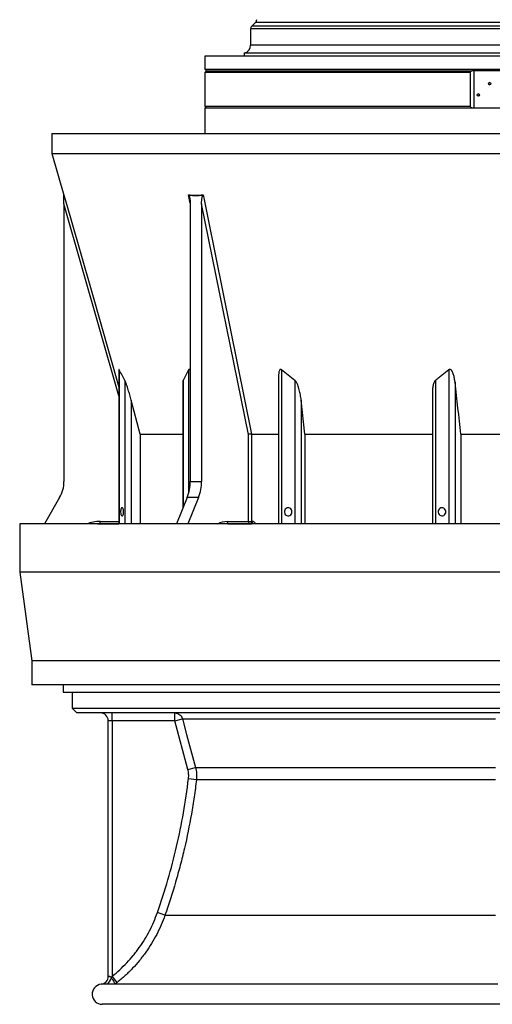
# Model space of a CAD drawing. Header units: millimetres. Extents: x 1330 to 2560, y 237 to 3790.
# Tile 1 of 8: x 1330 to 1918, y 237 to 1461. Entities that reach past the tile are written whole.
import ezdxf

# ---------------------------------------------------------------- set-up
doc = ezdxf.new("R2010")
doc.units = ezdxf.units.MM

msp = doc.modelspace()

# ---------------------------------------------------------------- linework, layer by layer
at = {"color": 7, "linetype": 'Continuous', "lineweight": 25}
for p, q in [((1623.5, 1457.3), (1618.8, 1452.6)), ((1617.4, 1449.1), (1617.4, 1429)), ((1560.4, 1415.2), (1560.4, 1399.2)), ((1945.4, 1415.2), (1560.4, 1415.2)), ((1609.4, 1419.2), (1609.4, 1415.2)), ((1945.4, 1419.2), (1609.4, 1419.2)), ((1560.4, 1399.2), (1562.4, 1397.2)), ((1560.4, 1399.2), (1945.4, 1399.2)), ((1562.4, 1397.2), (1560.4, 1395.2)), ((1560.4, 1395.2), (1560.4, 1353.2)), ((1890.2, 1395.2), (1560.4, 1395.2)), ((1562.4, 1397.2), (1892.2, 1397.2)), ((1890.2, 1395.2), (1890.2, 1353.2)), ((1998.5, 1397.2), (1892.2, 1397.2)), ((1894.9, 1397.2), (1894.9, 1351.2)), ((1560.4, 1353.2), (1562.4, 1351.2)), ((1560.4, 1353.2), (1890.2, 1353.2)), ((1560.4, 1351.2), (1560.4, 1319.2)), ((1560.4, 1351.2), (2330.4, 1351.2)), ((1370.4, 1319.2), (1370.4, 1294.5)), ((1370.4, 1319.2), (2520.4, 1319.2)), ((1370.4, 1294.5), (1385.2, 1242.6)), ((1370.4, 1294.5), (2520.4, 1294.5)), ((1385.4, 1231.9), (1385.4, 886.8)), ((1542.3, 1231.9), (1542.3, 886.8)), ((1556.4, 1231.9), (1556.4, 886.8)), ((1614.6, 945.4), (1556.4, 1231.9)), ((1453.8, 1025.8), (1453.8, 834.1)), ((1652.1, 1017.3), (1652.1, 834.1)), ((1533, 1009.4), (1533, 853.3)), ((1843.4, 996.2), (1843.4, 834.1)), ((1480.3, 945.8), (1469, 988)), ((1685, 945.8), (1680.3, 988)), ((1480.3, 945.8), (1533, 945.8)), ((1480.3, 945.8), (1480.3, 834.1)), ((1614.6, 837.2), (1614.6, 945.4)), ((1618.7, 945.8), (1652.1, 945.8)), ((1618.7, 945.8), (1618.7, 945.8)), ((1618.7, 945.8), (1618.7, 837.2)), ((1685, 945.8), (1843.4, 945.8)), ((1685, 945.8), (1685, 834.1)), ((1878.8, 945.8), (1932.4, 945.8)), ((1878.8, 945.8), (1878.8, 834.1)), ((1542.3, 886.8), (1556.4, 886.8)), ((1380, 866.8), (1361.1, 834.1)), ((1538.5, 866.8), (1525.1, 834.1)), ((1552.7, 866.8), (1538.5, 866.8)), ((1552.7, 866.8), (1539.3, 834.1)), ((1330.4, 834.1), (1330.4, 774.1)), ((2560.4, 834.1), (1330.4, 834.1)), ((1427.2, 834.1), (1430.4, 834.2)), ((1430.4, 834.2), (1430.4, 837.2)), ((1430.4, 834.2), (1453.8, 834.2)), ((1588.3, 837.2), (1614.6, 837.2)), ((1591.5, 834.2), (1590.4, 834.2)), ((1591.5, 834.2), (1617.8, 834.2)), ((1614.6, 837.2), (1618.7, 837.2)), ((1618.7, 837.2), (1619.8, 837.2)), ((1330.4, 774.1), (1345.4, 664.1)), ((2560.4, 774.1), (1330.4, 774.1)), ((1345.4, 664.1), (1345.4, 634.1)), ((2545.4, 664.1), (1345.4, 664.1)), ((2545.4, 634.1), (1345.4, 634.1)), ((1384.2, 634.1), (1384.2, 625.2)), ((1384.2, 625.2), (2506.5, 625.2)), ((1395.4, 625.2), (1395.4, 605.2)), ((1395.4, 605.2), (1401.4, 599.2)), ((1395.4, 605.2), (2495.4, 605.2)), ((2489.4, 599.2), (1401.4, 599.2)), ((1445.4, 589.3), (1440.4, 589.3)), ((1440.4, 271.9), (1440.4, 589.3)), ((1445.4, 589.3), (1445.4, 599.2)), ((1523.2, 589.3), (1445.4, 589.3)), ((1445.4, 589.3), (1445.4, 272.1)), ((1523.2, 589.3), (1523.2, 599.2)), ((1523.2, 589.2), (1532.8, 591.7)), ((1539.4, 528.9), (1523.2, 589.2)), ((1532.8, 591.7), (1921.9, 591.7)), ((1539.4, 528.9), (1549, 531.5)), ((1549, 531.5), (1921.9, 531.5)), ((1540.2, 517.6), (1550.1, 516.4)), ((1550.1, 516.4), (1921.9, 516.4)), ((1510.9, 347.8), (1501.5, 351.1)), ((1510.9, 347.8), (1921.9, 347.8)), ((1451.5, 264.3), (1445.4, 272.1)), ((1924.7, 262.2), (1433, 262.2)), ((2457.9, 237.2), (1432.9, 237.2))]:
    msp.add_line(p, q, dxfattribs=at)
at = {"color": 1, "linetype": 'Continuous', "lineweight": 25}
for p, q in [((1945.4, 1457.3), (1623.5, 1457.3)), ((1945.4, 1449.1), (1617.4, 1449.1)), ((1945.4, 1452.6), (1618.8, 1452.6)), ((1945.4, 1429), (1617.4, 1429)), ((1542.3, 1232.7), (1540.1, 1243.1)), ((1453.8, 993.4), (1385.4, 1231.9)), ((1454.2, 1025.6), (1454.2, 834.1)), ((1540.3, 1025.6), (1540.3, 872.1)), ((1655.8, 1025.6), (1655.8, 834.1)), ((1863.7, 1025.6), (1863.7, 834.1)), ((1461.1, 1012.5), (1461.1, 834.1)), ((1533.4, 1012.5), (1533.4, 854.4)), ((1672.4, 1012.5), (1672.4, 834.1)), ((1847.1, 1012.5), (1847.1, 834.1)), ((1871.5, 1010.1), (1871.5, 834.1)), ((1469, 988), (1469, 834.1)), ((1680.3, 988), (1680.3, 834.1)), ((1430.4, 837.2), (1453.8, 837.2)), ((1430.4, 834.1), (1430.4, 834.2)), ((1590.4, 834.2), (1588.2, 834.1)), ((1589.2, 834.1), (1591.5, 834.2)), ((1617.8, 834.2), (1618.3, 834.1)), ((1431.6, 262.1), (1431.5, 262.1))]:
    msp.add_line(p, q, dxfattribs=at)
at = {"color": 1, "linetype": 'Continuous', "lineweight": 25, "flags": 128}
for points in [[(1385.2, 1243.1), (1386.9, 1237.4), (1393.5, 1214.3), (1420, 1122), (1453.8, 1004.2)], [(1592, 834.1), (1591.9, 834.1), (1591.5, 834.2)]]:
    msp.add_lwpolyline(points, dxfattribs=at)
at = {"color": 7, "linetype": 'Continuous', "lineweight": 25, "flags": 128}
for points in [[(1558.4, 1243.1), (1559.6, 1237.4), (1564.3, 1214.3), (1583, 1122), (1618.7, 945.8)], [(1459.6, 849.2), (1459.5, 850.5), (1459.3, 851.8), (1459, 852.9), (1458.6, 853.7), (1458.1, 854.2), (1457.5, 854.2), (1457, 854), (1456.5, 853.3), (1456.2, 852.4), (1455.9, 851.2), (1455.7, 849.9), (1455.7, 848.5), (1455.9, 847.1), (1456.2, 845.9), (1456.5, 845), (1457, 844.4), (1457.5, 844.1), (1458.1, 844.2), (1458.6, 844.6), (1459, 845.4), (1459.3, 846.5), (1459.5, 847.8), (1459.6, 849.2)], [(1668.8, 849.2), (1668.7, 850.5), (1668.2, 851.8), (1667.4, 852.9), (1666.3, 853.7), (1665.1, 854.2), (1663.8, 854.2), (1662.6, 854), (1661.4, 853.3), (1660.5, 852.4), (1659.8, 851.2), (1659.5, 849.9), (1659.5, 848.5), (1659.8, 847.1), (1660.5, 845.9), (1661.4, 845), (1662.6, 844.4), (1663.8, 844.1), (1665.1, 844.2), (1666.3, 844.6), (1667.4, 845.4), (1668.2, 846.5), (1668.7, 847.8), (1668.8, 849.2)], [(1860.1, 849.2), (1859.9, 850.5), (1859.4, 851.8), (1858.6, 852.9), (1857.5, 853.7), (1856.3, 854.2), (1855.1, 854.2), (1853.8, 854), (1852.7, 853.3), (1851.7, 852.4), (1851.1, 851.2), (1850.7, 849.9), (1850.7, 848.5), (1851.1, 847.1), (1851.7, 845.9), (1852.7, 845), (1853.8, 844.4), (1855.1, 844.1), (1856.3, 844.2), (1857.5, 844.6), (1858.6, 845.4), (1859.4, 846.5), (1859.9, 847.8), (1860.1, 849.2)], [(1532.8, 591.7), (1537.9, 572.6), (1549, 531.5)], [(1448.8, 262.2), (1448.8, 262.5), (1448.7, 263), (1448.4, 263.8), (1447.9, 264.8), (1447.2, 265.9), (1446.4, 267.2), (1445.5, 268.6), (1444.5, 270)]]:
    msp.add_lwpolyline(points, dxfattribs=at)
at = {"color": 7, "linetype": 'Continuous', "lineweight": 25}
for centre in [(1914.4, 1381.2), (1900.5, 1367.2)]:
    msp.add_circle(centre, 1.45, dxfattribs=at)
for centre, radius, start, end in [((1620, 1460.9), 5, 315, 357.6264), ((1622.4, 1449.1), 5, 135, 180), ((1607.4, 1429), 10, 281.537, 0), ((1914.9, 1381.2), 1.45, 100.613, 180.1369), ((1914.9, 1381.2), 1.45, 179.8631, 259.387), ((1901, 1367.2), 1.45, 100.613, 180.1369), ((1901, 1367.2), 1.45, 179.8631, 259.387), ((1382.4, 1241.8), 3, 0.2474, 16.0316), ((1345.4, 886.8), 40, 330, 0), ((1489.1, 886.6), 53.2, 338.2508, 0.292), ((1503.2, 886.6), 53.2, 338.2508, 0.292), ((1590.9, 836.8), 2.68, 171.9505, 258.5782), ((1617.2, 836.8), 2.68, 171.9505, 258.5782), ((1616.1, 836.8), 2.67, 282.4494, 8.5246), ((1617.2, 836.8), 2.67, 282.5725, 8.5794), ((1430.5, 589.3), 9.9, 0, 90), ((1430.5, 271.9), 9.9, 276.2128, 360), ((1432.9, 249.7), 12.5, 96.0892, 270)]:
    msp.add_arc(centre, radius, start, end, dxfattribs=at)
at = {"color": 1, "linetype": 'Continuous', "lineweight": 25}
for centre, radius, start, end in [((1430.4, 789.2), 48, 90, 110.7388), ((1588.5, 811.6), 25.5, 90.4265, 118.5905), ((1409.8, 284.3), 37.5, 323.9134, 337.6598)]:
    msp.add_arc(centre, radius, start, end, dxfattribs=at)
at = {"color": 7, "linetype": 'Continuous', "lineweight": 25}
for points, knots in [([(1890.2, 1395.2), (1890.5, 1395.5), (1890.7, 1395.9), (1891.4, 1396.6), (1891.8, 1396.9), (1892.2, 1397.2)], [0, 0, 0, 0, 0.5, 0.5, 1, 1, 1, 1]), ([(1892.2, 1351.2), (1891.8, 1351.4), (1891.4, 1351.7), (1890.7, 1352.4), (1890.5, 1352.8), (1890.2, 1353.2)], [0, 0, 0, 0, 0.5, 0.5, 1, 1, 1, 1]), ([(1385.4, 1231.9), (1385.4, 1232.8), (1385.4, 1233.6), (1385.4, 1235.4), (1385.4, 1236.3), (1385.4, 1237.7), (1385.4, 1238.1), (1385.4, 1239), (1385.4, 1239.4), (1385.4, 1240.3), (1385.4, 1240.7), (1385.4, 1241.3), (1385.4, 1241.5), (1385.4, 1241.9), (1385.4, 1242.1), (1385.4, 1242.2)], [0, 0, 0, 0, 0.25, 0.25, 0.5, 0.5, 0.625, 0.625, 0.75, 0.75, 0.875, 0.875, 0.9375, 0.9375, 1, 1, 1, 1]), ([(1540.1, 1243.1), (1543.2, 1242.8), (1546.2, 1242.6), (1552.3, 1242.6), (1555.4, 1242.8), (1558.4, 1243.1)], [0, 0, 0, 0, 0.5, 0.5, 1, 1, 1, 1]), ([(1540.8, 1242.2), (1540.9, 1242.1), (1541, 1241.9), (1541.2, 1241.5), (1541.2, 1241.3), (1541.4, 1240.7), (1541.5, 1240.3), (1541.8, 1239), (1541.9, 1238.1), (1542.1, 1236.3), (1542.2, 1235.4), (1542.3, 1233.6), (1542.3, 1232.8), (1542.3, 1231.9)], [0, 0, 0, 0, 0.0625, 0.0625, 0.125, 0.125, 0.25, 0.25, 0.5, 0.5, 0.75, 0.75, 1, 1, 1, 1]), ([(1556.4, 1231.9), (1556.4, 1232.8), (1556.5, 1233.6), (1556.6, 1235.4), (1556.6, 1236.3), (1556.8, 1237.7), (1556.8, 1238.1), (1557, 1239), (1557, 1239.4), (1557.2, 1240.3), (1557.3, 1240.7), (1557.5, 1241.3), (1557.6, 1241.5), (1557.7, 1241.9), (1557.8, 1242.1), (1557.9, 1242.2)], [0, 0, 0, 0, 0.25, 0.25, 0.5, 0.5, 0.625, 0.625, 0.75, 0.75, 0.875, 0.875, 0.9375, 0.9375, 1, 1, 1, 1]), ([(1454.2, 1025.6), (1454.2, 1025.7), (1454, 1026), (1453.9, 1026.1), (1453.8, 1026.1), (1453.8, 1025.9), (1453.8, 1025.8)], [0, 0, 0, 0, 0.283701, 0.570502, 0.815744, 1, 1, 1, 1]), ([(1540.3, 1025.6), (1539.2, 1023.3), (1538.1, 1021), (1536.4, 1017.8), (1535.8, 1016.7), (1534.6, 1014.5), (1534, 1013.5), (1533.4, 1012.5)], [0, 0, 0, 0, 0.5, 0.5, 0.75, 0.75, 1, 1, 1, 1]), ([(1542.3, 1025.1), (1542.3, 1025.1), (1542.1, 1025.4), (1541.8, 1025.7), (1541.3, 1026.1), (1540.9, 1026.1), (1540.6, 1026), (1540.4, 1025.7), (1540.3, 1025.6)], [0, 0, 0, 0, 0.038684, 0.252463, 0.468093, 0.624162, 0.78017, 1, 1, 1, 1]), ([(1655.8, 1025.6), (1655.6, 1025.7), (1655.3, 1026), (1654.7, 1026.2), (1654.1, 1026), (1653.6, 1025.6), (1653, 1024.7), (1652.6, 1023.2), (1652.2, 1020.8), (1652.2, 1018.8), (1652.2, 1017.3)], [0, 0, 0, 0, 0.058193, 0.117023, 0.167328, 0.228678, 0.333738, 0.486443, 0.639868, 1, 1, 1, 1]), ([(1863.7, 1025.6), (1861, 1023.3), (1858.3, 1021), (1854.1, 1017.8), (1852.7, 1016.7), (1849.9, 1014.5), (1848.5, 1013.5), (1847.1, 1012.5)], [0, 0, 0, 0, 0.5, 0.5, 0.75, 0.75, 1, 1, 1, 1]), ([(1871.5, 1010.1), (1871.4, 1011.7), (1871.1, 1013.3), (1870.7, 1015.6), (1870.5, 1016.4), (1870.1, 1018), (1869.9, 1018.8), (1869.4, 1020.3), (1869.1, 1021.1), (1868.7, 1022.2), (1868.5, 1022.6), (1868.1, 1023.3), (1867.9, 1023.7), (1867.5, 1024.4), (1867.2, 1024.7), (1866.8, 1025.2), (1866.7, 1025.3), (1866.3, 1025.6), (1866.2, 1025.7), (1865.8, 1025.9), (1865.6, 1026), (1865.3, 1026.1), (1865.2, 1026.1), (1865, 1026.1), (1864.9, 1026.1), (1864.6, 1026.1), (1864.4, 1026), (1864, 1025.8), (1863.8, 1025.7), (1863.7, 1025.6)], [0, 0, 0, 0, 0.25, 0.25, 0.375, 0.375, 0.5, 0.5, 0.625, 0.625, 0.6875, 0.6875, 0.75, 0.75, 0.8125, 0.8125, 0.84375, 0.84375, 0.875, 0.875, 0.90625, 0.90625, 0.921875, 0.921875, 0.9375, 0.9375, 0.96875, 0.96875, 1, 1, 1, 1]), ([(1469, 988), (1468.4, 990.1), (1467.8, 992.2), (1466.9, 995.4), (1466.6, 996.5), (1465.9, 998.6), (1465.6, 999.6), (1465, 1001.7), (1464.6, 1002.8), (1464, 1004.9), (1463.6, 1005.9), (1463.1, 1007.4), (1462.9, 1007.9), (1462.6, 1008.9), (1462.4, 1009.4), (1462.1, 1010.1), (1462, 1010.4), (1461.9, 1010.8), (1461.8, 1011.1), (1461.6, 1011.5), (1461.5, 1011.7), (1461.3, 1012.1), (1461.2, 1012.3), (1461.1, 1012.5)], [0, 0, 0, 0, 0.25, 0.25, 0.375, 0.375, 0.5, 0.5, 0.625, 0.625, 0.75, 0.75, 0.8125, 0.8125, 0.875, 0.875, 0.90625, 0.90625, 0.9375, 0.9375, 0.96875, 0.96875, 1, 1, 1, 1]), ([(1533.4, 1012.5), (1533.3, 1012.1), (1533, 1011.2), (1533, 1010), (1533, 1009.4)], [0, 0, 0, 0, 0.4388345, 1, 1, 1, 1]), ([(1680.3, 988), (1680.1, 990.1), (1679.7, 992.2), (1679.1, 995.4), (1678.9, 996.5), (1678.5, 998.6), (1678.2, 999.6), (1677.6, 1001.7), (1677.3, 1002.8), (1676.7, 1004.9), (1676.3, 1005.9), (1675.7, 1007.4), (1675.5, 1007.9), (1675, 1008.9), (1674.7, 1009.4), (1674.3, 1010.1), (1674.2, 1010.4), (1673.9, 1010.8), (1673.7, 1011.1), (1673.4, 1011.5), (1673.2, 1011.7), (1672.9, 1012.1), (1672.7, 1012.3), (1672.4, 1012.5)], [0, 0, 0, 0, 0.25, 0.25, 0.375, 0.375, 0.5, 0.5, 0.625, 0.625, 0.75, 0.75, 0.8125, 0.8125, 0.875, 0.875, 0.90625, 0.90625, 0.9375, 0.9375, 0.96875, 0.96875, 1, 1, 1, 1]), ([(1847.1, 1012.5), (1846.7, 1012.1), (1845.8, 1011.2), (1845.1, 1009.3), (1844.2, 1006.4), (1843.5, 1002.3), (1843.3, 998.6), (1843.4, 996.5), (1843.4, 996.2)], [0, 0, 0, 0, 0.095185, 0.220237, 0.345876, 0.642549, 0.940551, 1, 1, 1, 1]), ([(1618.7, 945.8), (1618.6, 945.8), (1618.4, 945.8), (1618.1, 945.8), (1617.9, 945.8), (1617.6, 945.7), (1617.4, 945.7), (1617, 945.7), (1616.8, 945.7), (1616.4, 945.6), (1616.2, 945.6), (1615.9, 945.6), (1615.7, 945.5), (1615.3, 945.5), (1615.2, 945.5), (1614.9, 945.4), (1614.8, 945.4), (1614.7, 945.4), (1614.6, 945.4), (1614.6, 945.4)], [0, 0, 0, 0, 0.125, 0.125, 0.25, 0.25, 0.375, 0.375, 0.5, 0.5, 0.625, 0.625, 0.75, 0.75, 0.875, 0.875, 0.9375, 0.9375, 1, 1, 1, 1]), ([(1523.2, 599.2), (1524.3, 599.1), (1525.5, 599.1), (1526.5, 598.6), (1526.5, 598.6)], [0, 0, 0, 0, 0.99357, 1, 1, 1, 1]), ([(1523.2, 589.2), (1523.2, 589.2), (1523.2, 589.2), (1523.2, 589.2), (1523.2, 589.2), (1523.2, 589.2), (1523.2, 589.2), (1523.2, 589.2), (1523.2, 589.3), (1523.2, 589.3), (1523.2, 589.3), (1523.2, 589.3), (1523.2, 589.3)], [0, 0, 0, 0, 0.0000294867, 0.0000294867, 0.0000294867, 0.0000632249, 0.0000632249, 0.0000632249, 0.0000969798, 0.0000969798, 0.0000969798, 0.0001307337, 0.0001307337, 0.0001307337, 0.0001307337]), ([(1549, 531.5), (1549.6, 529), (1550, 526.5), (1550.3, 522.8), (1550.3, 521.5), (1550.3, 519), (1550.2, 517.7), (1550.1, 516.4)], [0, 0, 0, 0, 0.5, 0.5, 0.75, 0.75, 1, 1, 1, 1]), ([(1501.5, 351.1), (1511.1, 378.2), (1519, 405.5), (1531.9, 461), (1536.9, 489.1), (1540.2, 517.6)], [0, 0, 0, 0, 0.5, 0.5, 1, 1, 1, 1]), ([(1550.1, 516.4), (1549.2, 509.2), (1548.3, 502.1), (1546.2, 487.8), (1545, 480.6), (1541.3, 459.3), (1538.4, 445.1), (1533.5, 424), (1531.8, 417), (1528.1, 403), (1526.2, 396), (1520.1, 375.2), (1515.7, 361.5), (1510.9, 347.8)], [0, 0, 0, 0, 0.125, 0.125, 0.25, 0.25, 0.5, 0.5, 0.625, 0.625, 0.75, 0.75, 1, 1, 1, 1]), ([(1445.4, 272.1), (1451.8, 277.2), (1457.8, 282.8), (1466.3, 291.7), (1469, 294.8), (1472.9, 299.6), (1474.2, 301.2), (1476.7, 304.5), (1477.9, 306.1), (1483.8, 314.4), (1488.1, 321.4), (1495.6, 335.8), (1498.8, 343.3), (1501.5, 351.1)], [0, 0, 0, 0, 0.25, 0.25, 0.375, 0.375, 0.4375, 0.4375, 0.5, 0.5, 0.75, 0.75, 1, 1, 1, 1]), ([(1510.9, 347.8), (1508, 339.6), (1504.6, 331.7), (1496.7, 316.5), (1492.2, 309.1), (1486, 300.3), (1484.7, 298.6), (1482, 295.2), (1480.7, 293.4), (1476.6, 288.4), (1473.7, 285.1), (1469.2, 280.4), (1467.7, 278.8), (1464.6, 275.8), (1463, 274.3), (1458.2, 269.9), (1454.9, 267), (1451.5, 264.3)], [0, 0, 0, 0, 0.25, 0.25, 0.5, 0.5, 0.5625, 0.5625, 0.625, 0.625, 0.75, 0.75, 0.8125, 0.8125, 0.875, 0.875, 1, 1, 1, 1]), ([(1440.4, 271.9), (1440.4, 271.9), (1440.4, 271.9), (1440.5, 272), (1440.6, 272), (1440.8, 272), (1441, 272.1), (1441.3, 272.1), (1441.5, 272.1), (1442, 272), (1442.2, 271.9), (1442.7, 271.7), (1442.9, 271.5), (1443.4, 271.2), (1443.6, 271), (1444.1, 270.5), (1444.3, 270.3), (1444.4, 270)], [0, 0, 0, 0, 0.125, 0.125, 0.25, 0.25, 0.375, 0.375, 0.5, 0.5, 0.625, 0.625, 0.75, 0.75, 0.875, 0.875, 1, 1, 1, 1]), ([(1444.4, 270), (1444.4, 270), (1444.4, 270), (1444.4, 270), (1444.5, 270), (1444.5, 270), (1444.5, 270), (1444.5, 270), (1444.5, 270), (1444.5, 270), (1444.5, 270), (1444.5, 270), (1444.5, 270), (1444.5, 270), (1444.5, 270), (1444.5, 270), (1444.5, 270), (1444.5, 270), (1444.5, 270), (1444.5, 270), (1444.5, 270), (1444.5, 270)], [0, 0, 0, 0, 0.00000745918, 0.00000745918, 0.00000745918, 0.00001293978, 0.00001293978, 0.00001293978, 0.00001714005, 0.00001714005, 0.00001714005, 0.00002135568, 0.00002135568, 0.00002135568, 0.00002653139, 0.00002653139, 0.00002653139, 0.00003501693, 0.00003501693, 0.00003501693, 0.00004871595, 0.00004871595, 0.00004871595, 0.00004871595]), ([(1433.2, 262.2), (1433.1, 262.2), (1432.3, 262.2), (1431.7, 262.1), (1431.6, 262.1), (1431.6, 262.1)], [0, 0, 0, 0, 0.131429, 0.694556, 1, 1, 1, 1])]:
    msp.add_open_spline(points, degree=3, knots=knots, dxfattribs=at)
for points in [[(1385.4, 1242.2), (1385.4, 1242.6), (1385.3, 1242.9), (1385.2, 1243.1)], [(1540.8, 1242.2), (1540.6, 1242.6), (1540.4, 1242.9), (1540.1, 1243.1)], [(1557.9, 1242.2), (1552.2, 1241.6), (1546.5, 1241.6), (1540.8, 1242.2)], [(1557.9, 1242.2), (1558.1, 1242.6), (1558.3, 1242.9), (1558.4, 1243.1)], [(1461.1, 1012.5), (1458.7, 1016.6), (1456.4, 1021), (1454.2, 1025.6)], [(1672.4, 1012.5), (1666.7, 1016.6), (1661.2, 1021), (1655.8, 1025.6)], [(1878.8, 945.8), (1876.4, 967.2), (1874, 988.7), (1871.5, 1010.1)], [(1540.2, 517.6), (1540.5, 519.5), (1540.5, 523.3), (1539.9, 527.1), (1539.4, 528.9)], [(1444.5, 270), (1444.8, 270.7), (1445.1, 271.4), (1445.4, 272.1)], [(1451.5, 264.3), (1450.6, 263.6), (1449.7, 262.9), (1448.8, 262.2)]]:
    msp.add_open_spline(points, degree=3, dxfattribs=at)
at = {"color": 1, "linetype": 'Continuous', "lineweight": 25}
msp.add_open_spline([(1385.2, 1242.6), (1385.2, 1242.6), (1385.2, 1242.8), (1385.2, 1243.1)], degree=3, dxfattribs=at)
for points, knots in [([(1623.6, 834.1), (1623.6, 834.1), (1623.4, 834.9), (1622.6, 835.9), (1621.3, 837), (1620.3, 837.1), (1619.8, 837.2)], [0, 0, 0, 0, 0.049089, 0.366623, 0.683518, 1, 1, 1, 1]), ([(1526.5, 598.6), (1527.5, 598.1), (1529.5, 597.2), (1531.7, 594.7), (1532.5, 592.7), (1532.8, 591.7)], [0, 0, 0, 0, 0.346125, 0.694453, 1, 1, 1, 1])]:
    msp.add_open_spline(points, degree=3, knots=knots, dxfattribs=at)

doc.saveas('drawing.dxf')
